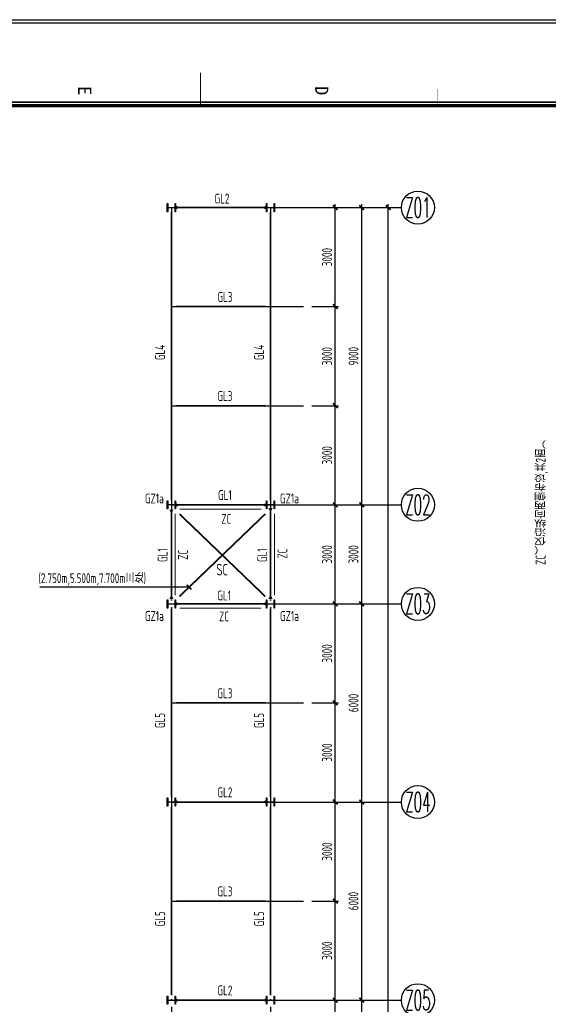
# Model space of a CAD drawing. Extents: x -294221 to 474257, y -25219 to 114942.
# Tile 41 of 69: x 40641 to 56644, y 85128 to 114942. Entities that reach past the tile are written whole.
import ezdxf
from ezdxf.enums import TextEntityAlignment as Align

# ---------------------------------------------------------------- set-up
doc = ezdxf.new("R2010")
doc.units = 0
doc.header["$LTSCALE"] = 1000
for name, pattern in [('( Dashed )', [0.75, 0.5, -0.25]), ('DASH', [0.35, 0.25, -0.1]), ('DOTE', [2.42, 2, -0.2, 0.02, -0.2])]:
    doc.linetypes.add(name, pattern=pattern)
for name, color, linetype in [('AXIS', 7, 'Continuous'), ('AXIS_DIM', 3, 'Continuous'), ('AXIS_NUM', 7, 'Continuous'), ('BORDER', 7, 'Continuous'), ('DIM', 3, 'Continuous'), ('gj2', 4, 'Continuous'), ('L-次梁轴心', 7, 'Continuous'), ('Prof', 2, 'Continuous'), ('SC', 7, 'Continuous'), ('STPM_RBEAM_SIG', 2, 'Continuous'), ('STPM_RBEAM_THICK', 3, 'Continuous'), ('STPM_SBEAM_THICK', 2, 'Continuous'), ('text', 7, 'Continuous')]:
    doc.layers.add(name, color=color, linetype=linetype)
doc.styles.add('BW_Rein', font='Tssdeng.shx', dxfattribs={"width": 0.7, "bigfont": 'hztxt.shx'})
doc.styles.add('QC_宋体', font='txt')
doc.styles.add('TSSD_Axis', font='complex.shx', dxfattribs={"width": 0.7, "bigfont": 'hztxt.shx'})
doc.styles.add('TSSD_Dimension', font='tssdeng.shx', dxfattribs={"width": 0.7, "bigfont": 'hztxt.shx'})
doc.styles.add('TSSD_Rein', font='Tssdeng.shx', dxfattribs={"width": 0.7, "bigfont": '@@tssdchn.shx'})
doc.dimstyles.new('TSSD_100_100$0', dxfattribs={"dimtxt": 300, "dimasz": 100, "dimexe": 100, "dimexo": 250, "dimgap": 100, "dimtad": 1, "dimdec": 0, "dimrnd": 0.001, "dimzin": 0, "dimdsep": 46, "dimtxsty": 'TSSD_Dimension', "dimblk": 'ARCHTICK', "dimcen": 0, "dimdle": 100, "dimclrt": 7, "dimadec": 0, "dimazin": 0, "dimtfac": 1, "dimtdec": 0, "dimtix": 1, "dimtmove": 2, "dimatfit": 3, "dimldrblk": 'ARCHTICK', "dimfxl": 0, "dimtolj": 1, "dimtzin": 0, "dimarcsym": 0})

# ---------------------------------------------------------------- blocks, each defined once
blk = doc.blocks.new('ts_axno')
at = {"color": 0, "linetype": 'ByBlock', "lineweight": -2}
blk.add_circle((0, 0), 0.5, dxfattribs=at)
at = {"color": 0, "linetype": 'ByBlock', "lineweight": -2, "style": 'TSSD_Axis', "width": 0.7}
blk.add_attdef('A', text='', height=0.6, dxfattribs=at).set_placement((0, 0), align=Align.MIDDLE_CENTER)
blk = doc.blocks.new('_ArchTick')
at = {"color": 0, "linetype": 'ByBlock', "const_width": 0.5}
blk.add_lwpolyline([(-0.71, -0.71), (0.71, 0.71)], dxfattribs=at)
blk = doc.blocks.new('*D155')
at = {"layer": 'AXIS_DIM', "color": 0, "lineweight": -2}
for p, q in [((49484, 109253), (51095, 109253)), ((50995, 100153), (50995, 109353)), ((49484, 100253), (51095, 100253))]:
    blk.add_line(p, q, dxfattribs=at)
at = {"layer": 'Defpoints', "color": 0}
for p in [(49234, 109253), (50995, 109253), (49234, 100253)]:
    blk.add_point(p, dxfattribs=at)
at = {"layer": 'AXIS_DIM', "color": 0, "lineweight": -2, "xscale": 99.99999810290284, "yscale": 99.99999810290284, "zscale": 99.99999810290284}
for p, rotation in [((50995, 109253), 90), ((50995, 100253), 270)]:
    blk.add_blockref('_ArchTick', p, dxfattribs=dict(at, rotation=rotation))
at = {"layer": 'AXIS_DIM', "color": 7, "insert": (50745, 104753), "char_height": 300, "attachment_point": 5, "rotation": 90, "style": 'TSSD_Dimension'}
blk.add_mtext('\\A1;9000', dxfattribs=at)
blk = doc.blocks.new('*D156')
at = {"layer": 'AXIS_DIM', "color": 0, "lineweight": -2}
for p, q in [((49484, 109253), (51895, 109253)), ((51795, 12153), (51795, 109353)), ((49484, 12253), (51895, 12253))]:
    blk.add_line(p, q, dxfattribs=at)
at = {"layer": 'Defpoints', "color": 0}
for p in [(49234, 109253), (51795, 109253), (49234, 12253)]:
    blk.add_point(p, dxfattribs=at)
at = {"layer": 'AXIS_DIM', "color": 0, "lineweight": -2, "xscale": 99.99999810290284, "yscale": 99.99999810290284, "zscale": 99.99999810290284}
for p, rotation in [((51795, 109253), 90), ((51795, 12253), 270)]:
    blk.add_blockref('_ArchTick', p, dxfattribs=dict(at, rotation=rotation))
at = {"layer": 'AXIS_DIM', "color": 7, "insert": (51545, 60753), "char_height": 300, "attachment_point": 5, "rotation": 90, "style": 'TSSD_Dimension'}
blk.add_mtext('\\A1;97000', dxfattribs=at)
blk = doc.blocks.new('*D157')
at = {"layer": 'AXIS_DIM', "color": 0, "lineweight": -2}
for p, q in [((49484, 100253), (51095, 100253)), ((50995, 97153), (50995, 100353)), ((49484, 97253), (51095, 97253))]:
    blk.add_line(p, q, dxfattribs=at)
at = {"layer": 'Defpoints', "color": 0}
for p in [(49234, 100253), (50995, 100253), (49234, 97253)]:
    blk.add_point(p, dxfattribs=at)
at = {"layer": 'AXIS_DIM', "color": 0, "lineweight": -2, "xscale": 99.99999810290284, "yscale": 99.99999810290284, "zscale": 99.99999810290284}
for p, rotation in [((50995, 100253), 90), ((50995, 97253), 270)]:
    blk.add_blockref('_ArchTick', p, dxfattribs=dict(at, rotation=rotation))
at = {"layer": 'AXIS_DIM', "color": 7, "insert": (50745, 98753), "char_height": 300, "attachment_point": 5, "rotation": 90, "style": 'TSSD_Dimension'}
blk.add_mtext('\\A1;3000', dxfattribs=at)
blk = doc.blocks.new('*D158')
at = {"layer": 'AXIS_DIM', "color": 0, "lineweight": -2}
for p, q in [((49484, 97253), (51095, 97253)), ((50995, 91153), (50995, 97353)), ((49484, 91253), (51095, 91253))]:
    blk.add_line(p, q, dxfattribs=at)
at = {"layer": 'Defpoints', "color": 0}
for p in [(49234, 97253), (50995, 97253), (49234, 91253)]:
    blk.add_point(p, dxfattribs=at)
at = {"layer": 'AXIS_DIM', "color": 0, "lineweight": -2, "xscale": 99.99999810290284, "yscale": 99.99999810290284, "zscale": 99.99999810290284}
for p, rotation in [((50995, 97253), 90), ((50995, 91253), 270)]:
    blk.add_blockref('_ArchTick', p, dxfattribs=dict(at, rotation=rotation))
at = {"layer": 'AXIS_DIM', "color": 7, "insert": (50745, 94253), "char_height": 300, "attachment_point": 5, "rotation": 90, "style": 'TSSD_Dimension'}
blk.add_mtext('\\A1;6000', dxfattribs=at)
blk = doc.blocks.new('*D159')
at = {"layer": 'AXIS_DIM', "color": 0, "lineweight": -2}
for p, q in [((49484, 91253), (51095, 91253)), ((50995, 85153), (50995, 91353)), ((49484, 85253), (51095, 85253))]:
    blk.add_line(p, q, dxfattribs=at)
at = {"layer": 'Defpoints', "color": 0}
for p in [(49234, 91253), (50995, 91253), (49234, 85253)]:
    blk.add_point(p, dxfattribs=at)
at = {"layer": 'AXIS_DIM', "color": 0, "lineweight": -2, "xscale": 99.99999810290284, "yscale": 99.99999810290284, "zscale": 99.99999810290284}
for p, rotation in [((50995, 91253), 90), ((50995, 85253), 270)]:
    blk.add_blockref('_ArchTick', p, dxfattribs=dict(at, rotation=rotation))
at = {"layer": 'AXIS_DIM', "color": 7, "insert": (50745, 88253), "char_height": 300, "attachment_point": 5, "rotation": 90, "style": 'TSSD_Dimension'}
blk.add_mtext('\\A1;6000', dxfattribs=at)
blk = doc.blocks.new('*D160')
at = {"layer": 'AXIS_DIM', "color": 0, "lineweight": -2}
for p, q in [((50995, 78153), (50995, 85353)), ((49484, 85253), (51095, 85253)), ((49484, 78253), (51095, 78253))]:
    blk.add_line(p, q, dxfattribs=at)
at = {"layer": 'Defpoints', "color": 0}
for p in [(49234, 85253), (50995, 85253), (49234, 78253)]:
    blk.add_point(p, dxfattribs=at)
at = {"layer": 'AXIS_DIM', "color": 0, "lineweight": -2, "xscale": 99.99999810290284, "yscale": 99.99999810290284, "zscale": 99.99999810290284}
for p, rotation in [((50995, 85253), 90), ((50995, 78253), 270)]:
    blk.add_blockref('_ArchTick', p, dxfattribs=dict(at, rotation=rotation))
at = {"layer": 'AXIS_DIM', "color": 7, "insert": (50745, 81753), "char_height": 300, "attachment_point": 5, "rotation": 90, "style": 'TSSD_Dimension'}
blk.add_mtext('\\A1;7000', dxfattribs=at)
blk = doc.blocks.new('*D175')
at = {"layer": 'Defpoints', "color": 0}
for p in [(49234, 106253), (50195, 106253), (49234, 103253)]:
    blk.add_point(p, dxfattribs=at)
at = {"layer": 'L-次梁轴心', "color": 0, "lineweight": -2}
for p, q in [((49484, 106253), (50295, 106253)), ((50195, 103153), (50195, 106353)), ((49484, 103253), (50295, 103253))]:
    blk.add_line(p, q, dxfattribs=at)
at = {"layer": 'L-次梁轴心', "color": 0, "lineweight": -2, "xscale": 99.99999810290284, "yscale": 99.99999810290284, "zscale": 99.99999810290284}
for p, rotation in [((50195, 106253), 90), ((50195, 103253), 270)]:
    blk.add_blockref('_ArchTick', p, dxfattribs=dict(at, rotation=rotation))
at = {"layer": 'L-次梁轴心', "color": 7, "insert": (49945, 104753), "char_height": 300, "attachment_point": 5, "rotation": 90, "style": 'TSSD_Dimension'}
blk.add_mtext('\\A1;3000', dxfattribs=at)
blk = doc.blocks.new('*D176')
at = {"layer": 'Defpoints', "color": 0}
for p in [(49234, 109253), (50195, 109253), (49234, 106253)]:
    blk.add_point(p, dxfattribs=at)
at = {"layer": 'L-次梁轴心', "color": 0, "lineweight": -2}
for p, q in [((49484, 109253), (50295, 109253)), ((50195, 106153), (50195, 109353)), ((49484, 106253), (50295, 106253))]:
    blk.add_line(p, q, dxfattribs=at)
at = {"layer": 'L-次梁轴心', "color": 0, "lineweight": -2, "xscale": 99.99999810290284, "yscale": 99.99999810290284, "zscale": 99.99999810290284}
for p, rotation in [((50195, 109253), 90), ((50195, 106253), 270)]:
    blk.add_blockref('_ArchTick', p, dxfattribs=dict(at, rotation=rotation))
at = {"layer": 'L-次梁轴心', "color": 7, "insert": (49945, 107753), "char_height": 300, "attachment_point": 5, "rotation": 90, "style": 'TSSD_Dimension'}
blk.add_mtext('\\A1;3000', dxfattribs=at)
blk = doc.blocks.new('*D177')
at = {"layer": 'Defpoints', "color": 0}
for p in [(49234, 103253), (50195, 103253), (49234, 100253)]:
    blk.add_point(p, dxfattribs=at)
at = {"layer": 'L-次梁轴心', "color": 0, "lineweight": -2}
for p, q in [((49484, 103253), (50295, 103253)), ((50195, 100153), (50195, 103353)), ((49484, 100253), (50295, 100253))]:
    blk.add_line(p, q, dxfattribs=at)
at = {"layer": 'L-次梁轴心', "color": 0, "lineweight": -2, "xscale": 99.99999810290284, "yscale": 99.99999810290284, "zscale": 99.99999810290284}
for p, rotation in [((50195, 103253), 90), ((50195, 100253), 270)]:
    blk.add_blockref('_ArchTick', p, dxfattribs=dict(at, rotation=rotation))
at = {"layer": 'L-次梁轴心', "color": 7, "insert": (49945, 101753), "char_height": 300, "attachment_point": 5, "rotation": 90, "style": 'TSSD_Dimension'}
blk.add_mtext('\\A1;3000', dxfattribs=at)
blk = doc.blocks.new('*D178')
at = {"layer": 'Defpoints', "color": 0}
for p in [(49234, 100253), (50195, 100253), (49234, 97253)]:
    blk.add_point(p, dxfattribs=at)
at = {"layer": 'L-次梁轴心', "color": 0, "lineweight": -2}
for p, q in [((49484, 100253), (50295, 100253)), ((50195, 97153), (50195, 100353)), ((49484, 97253), (50295, 97253))]:
    blk.add_line(p, q, dxfattribs=at)
at = {"layer": 'L-次梁轴心', "color": 0, "lineweight": -2, "xscale": 99.99999810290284, "yscale": 99.99999810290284, "zscale": 99.99999810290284}
for p, rotation in [((50195, 100253), 90), ((50195, 97253), 270)]:
    blk.add_blockref('_ArchTick', p, dxfattribs=dict(at, rotation=rotation))
at = {"layer": 'L-次梁轴心', "color": 7, "insert": (49945, 98753), "char_height": 300, "attachment_point": 5, "rotation": 90, "style": 'TSSD_Dimension'}
blk.add_mtext('\\A1;3000', dxfattribs=at)
blk = doc.blocks.new('*D179')
at = {"layer": 'Defpoints', "color": 0}
for p in [(49234, 97253), (50195, 97253), (49234, 94253)]:
    blk.add_point(p, dxfattribs=at)
at = {"layer": 'L-次梁轴心', "color": 0, "lineweight": -2}
for p, q in [((49484, 97253), (50295, 97253)), ((50195, 94153), (50195, 97353)), ((49484, 94253), (50295, 94253))]:
    blk.add_line(p, q, dxfattribs=at)
at = {"layer": 'L-次梁轴心', "color": 0, "lineweight": -2, "xscale": 99.99999810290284, "yscale": 99.99999810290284, "zscale": 99.99999810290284}
for p, rotation in [((50195, 97253), 90), ((50195, 94253), 270)]:
    blk.add_blockref('_ArchTick', p, dxfattribs=dict(at, rotation=rotation))
at = {"layer": 'L-次梁轴心', "color": 7, "insert": (49945, 95753), "char_height": 300, "attachment_point": 5, "rotation": 90, "style": 'TSSD_Dimension'}
blk.add_mtext('\\A1;3000', dxfattribs=at)
blk = doc.blocks.new('*D180')
at = {"layer": 'Defpoints', "color": 0}
for p in [(49234, 94253), (50195, 94253), (49234, 91253)]:
    blk.add_point(p, dxfattribs=at)
at = {"layer": 'L-次梁轴心', "color": 0, "lineweight": -2}
for p, q in [((49484, 94253), (50295, 94253)), ((50195, 91153), (50195, 94353)), ((49484, 91253), (50295, 91253))]:
    blk.add_line(p, q, dxfattribs=at)
at = {"layer": 'L-次梁轴心', "color": 0, "lineweight": -2, "xscale": 99.99999810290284, "yscale": 99.99999810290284, "zscale": 99.99999810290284}
for p, rotation in [((50195, 94253), 90), ((50195, 91253), 270)]:
    blk.add_blockref('_ArchTick', p, dxfattribs=dict(at, rotation=rotation))
at = {"layer": 'L-次梁轴心', "color": 7, "insert": (49945, 92753), "char_height": 300, "attachment_point": 5, "rotation": 90, "style": 'TSSD_Dimension'}
blk.add_mtext('\\A1;3000', dxfattribs=at)
blk = doc.blocks.new('*D181')
at = {"layer": 'Defpoints', "color": 0}
for p in [(49234, 91253), (50195, 91253), (49234, 88253)]:
    blk.add_point(p, dxfattribs=at)
at = {"layer": 'L-次梁轴心', "color": 0, "lineweight": -2}
for p, q in [((49484, 91253), (50295, 91253)), ((50195, 88153), (50195, 91353)), ((49484, 88253), (50295, 88253))]:
    blk.add_line(p, q, dxfattribs=at)
at = {"layer": 'L-次梁轴心', "color": 0, "lineweight": -2, "xscale": 99.99999810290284, "yscale": 99.99999810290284, "zscale": 99.99999810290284}
for p, rotation in [((50195, 91253), 90), ((50195, 88253), 270)]:
    blk.add_blockref('_ArchTick', p, dxfattribs=dict(at, rotation=rotation))
at = {"layer": 'L-次梁轴心', "color": 7, "insert": (49945, 89753), "char_height": 300, "attachment_point": 5, "rotation": 90, "style": 'TSSD_Dimension'}
blk.add_mtext('\\A1;3000', dxfattribs=at)
blk = doc.blocks.new('*D182')
at = {"layer": 'Defpoints', "color": 0}
for p in [(49234, 88253), (50195, 88253), (49234, 85253)]:
    blk.add_point(p, dxfattribs=at)
at = {"layer": 'L-次梁轴心', "color": 0, "lineweight": -2}
for p, q in [((49484, 88253), (50295, 88253)), ((50195, 85153), (50195, 88353)), ((49484, 85253), (50295, 85253))]:
    blk.add_line(p, q, dxfattribs=at)
at = {"layer": 'L-次梁轴心', "color": 0, "lineweight": -2, "xscale": 99.99999810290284, "yscale": 99.99999810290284, "zscale": 99.99999810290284}
for p, rotation in [((50195, 88253), 90), ((50195, 85253), 270)]:
    blk.add_blockref('_ArchTick', p, dxfattribs=dict(at, rotation=rotation))
at = {"layer": 'L-次梁轴心', "color": 7, "insert": (49945, 86753), "char_height": 300, "attachment_point": 5, "rotation": 90, "style": 'TSSD_Dimension'}
blk.add_mtext('\\A1;3000', dxfattribs=at)
blk = doc.blocks.new('*D183')
at = {"layer": 'Defpoints', "color": 0}
for p in [(49234, 85253), (50195, 85253), (49234, 82953)]:
    blk.add_point(p, dxfattribs=at)
at = {"layer": 'L-次梁轴心', "color": 0, "lineweight": -2}
for p, q in [((50195, 82853), (50195, 85353)), ((49484, 85253), (50295, 85253)), ((49484, 82953), (50295, 82953))]:
    blk.add_line(p, q, dxfattribs=at)
at = {"layer": 'L-次梁轴心', "color": 0, "lineweight": -2, "xscale": 99.99999810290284, "yscale": 99.99999810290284, "zscale": 99.99999810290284}
for p, rotation in [((50195, 85253), 90), ((50195, 82953), 270)]:
    blk.add_blockref('_ArchTick', p, dxfattribs=dict(at, rotation=rotation))
at = {"layer": 'L-次梁轴心', "color": 7, "insert": (49945, 84103), "char_height": 300, "attachment_point": 5, "rotation": 90, "style": 'TSSD_Dimension'}
blk.add_mtext('\\A1;2300', dxfattribs=at)
blk = doc.blocks.new('A1+0.5E图框')
for points, const_width in [([(0, 0), (1261, 0), (1261, 594), (0, 594)], 0.5), ([(25, 10), (1251, 10), (1251, 584), (25, 584)], 1)]:
    blk.add_lwpolyline(points, close=True, dxfattribs=dict(const_width=const_width))
for points, const_width in [([(25, 368.75), (20, 368.75)], 0.2), ([(25, 297), (25, 307)], 0.2), ([(15, 297), (25, 297)], 0.35)]:
    blk.add_lwpolyline(points, dxfattribs=dict(const_width=const_width))
at = {"style": 'QC_宋体'}
for s, p in [('D', (20.5, 333.71)), ('E', (20.5, 261.96))]:
    blk.add_text(s, height=4, dxfattribs=at).set_placement(p, align=Align.MIDDLE_CENTER)

msp = doc.modelspace()

# ---------------------------------------------------------------- linework, layer by layer
at = {"layer": 'AXIS', "color": 1, "linetype": 'DOTE'}
for p, q in [((45234.188, 109253.242, -4116055.186), (49234.188, 109253.242, -4116055.186)), ((45234.188, 109253.242, -4116055.186), (45234.188, 11252.896, -4116055.186)), ((48234.188, 109253.242, -4116055.186), (48234.188, 11252.896, -4116055.186)), ((45234.188, 100253.242, -4116055.186), (49234.188, 100253.242, -4116055.186)), ((45234.188, 97253.242, -4116055.186), (49234.188, 97253.242, -4116055.186)), ((45234.188, 91253.243, -4116055.186), (49234.188, 91253.243, -4116055.186)), ((45234.188, 85253.243, -4116055.186), (49234.188, 85253.243, -4116055.186))]:
    msp.add_line(p, q, dxfattribs=at)
at = {"layer": 'AXIS_NUM'}
for p, q in [((49234.188, 109253.242, -4116055.186), (52195.214, 109253.242, -4116055.186)), ((49234.188, 100253.242, -4116055.186), (52195.214, 100253.242, -4116055.186)), ((49234.188, 97253.242, -4116055.186), (52195.214, 97253.242, -4116055.186)), ((49234.188, 91253.243, -4116055.186), (52195.214, 91253.243, -4116055.186)), ((49234.188, 85253.243, -4116055.186), (52195.214, 85253.243, -4116055.186))]:
    msp.add_line(p, q, dxfattribs=at)
at = {"layer": 'BORDER'}
msp.add_lwpolyline([(16414.523, -11257.991), (16414.523, 114942.009), (75814.523, 114942.009), (75814.523, -11257.991)], close=True, dxfattribs=at)
at = {"layer": 'BORDER', "const_width": 50}
msp.add_lwpolyline([(17414.523, -10257.991), (17414.523, 112442.009), (74814.523, 112442.009), (74814.523, -10257.991)], close=True, dxfattribs=at)
at = {"layer": 'gj2', "linetype": 'DASH', "const_width": 30, "elevation": -4116055.186}
for points in [[(45352.127, 99982.14), (45352.127, 97511.472)], [(47957.045, 100121.479), (45486.377, 100121.479)], [(48352.127, 99982.14), (48352.127, 97511.472)], [(47957.045, 97121.479), (45486.377, 97121.479)]]:
    msp.add_lwpolyline(points, dxfattribs=at)
at = {"layer": 'L-次梁轴心', "color": 1, "linetype": 'DOTE'}
for p, q in [((45234.188, 106253.242, -4116055.186), (49234.188, 106253.242, -4116055.186)), ((45234.188, 103253.242, -4116055.186), (49234.188, 103253.242, -4116055.186)), ((45234.188, 94253.242, -4116055.186), (49234.188, 94253.242, -4116055.186)), ((45234.188, 88253.243, -4116055.186), (49234.188, 88253.243, -4116055.186))]:
    msp.add_line(p, q, dxfattribs=at)
at = {"layer": 'Prof', "elevation": -4116055.186}
for points in [[(45329.188, 109258.242, 0.414213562), (45345.188, 109274.242), (45345.188, 109378.242), (45359.188, 109378.242), (45359.188, 109128.242), (45345.188, 109128.242), (45345.188, 109232.242, 0.414213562), (45329.188, 109248.242), (45139.188, 109248.242, 0.414213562), (45123.188, 109232.242), (45123.188, 109128.242), (45109.188, 109128.242), (45109.188, 109378.242), (45123.188, 109378.242), (45123.188, 109274.242, 0.414213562), (45139.188, 109258.242)], [(48329.188, 109258.242, 0.414213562), (48345.188, 109274.242), (48345.188, 109378.242), (48359.188, 109378.242), (48359.188, 109128.242), (48345.188, 109128.242), (48345.188, 109232.242, 0.414213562), (48329.188, 109248.242), (48139.188, 109248.242, 0.414213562), (48123.188, 109232.242), (48123.188, 109128.242), (48109.188, 109128.242), (48109.188, 109378.242), (48123.188, 109378.242), (48123.188, 109274.242, 0.414213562), (48139.188, 109258.242)], [(45329.188, 100258.242, 0.414213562), (45345.188, 100274.242), (45345.188, 100378.242), (45359.188, 100378.242), (45359.188, 100128.242), (45345.188, 100128.242), (45345.188, 100232.242, 0.414213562), (45329.188, 100248.242), (45139.188, 100248.242, 0.414213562), (45123.188, 100232.242), (45123.188, 100128.242), (45109.188, 100128.242), (45109.188, 100378.242), (45123.188, 100378.242), (45123.188, 100274.242, 0.414213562), (45139.188, 100258.242)], [(48329.188, 100258.242, 0.414213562), (48345.188, 100274.242), (48345.188, 100378.242), (48359.188, 100378.242), (48359.188, 100128.242), (48345.188, 100128.242), (48345.188, 100232.242, 0.414213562), (48329.188, 100248.242), (48139.188, 100248.242, 0.414213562), (48123.188, 100232.242), (48123.188, 100128.242), (48109.188, 100128.242), (48109.188, 100378.242), (48123.188, 100378.242), (48123.188, 100274.242, 0.414213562), (48139.188, 100258.242)], [(45329.188, 97258.242, 0.414213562), (45345.188, 97274.242), (45345.188, 97378.242), (45359.188, 97378.242), (45359.188, 97128.242), (45345.188, 97128.242), (45345.188, 97232.242, 0.414213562), (45329.188, 97248.242), (45139.188, 97248.242, 0.414213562), (45123.188, 97232.242), (45123.188, 97128.242), (45109.188, 97128.242), (45109.188, 97378.242), (45123.188, 97378.242), (45123.188, 97274.242, 0.414213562), (45139.188, 97258.242)], [(48329.188, 97258.242, 0.414213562), (48345.188, 97274.242), (48345.188, 97378.242), (48359.188, 97378.242), (48359.188, 97128.242), (48345.188, 97128.242), (48345.188, 97232.242, 0.414213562), (48329.188, 97248.242), (48139.188, 97248.242, 0.414213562), (48123.188, 97232.242), (48123.188, 97128.242), (48109.188, 97128.242), (48109.188, 97378.242), (48123.188, 97378.242), (48123.188, 97274.242, 0.414213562), (48139.188, 97258.242)], [(45329.188, 91258.243, 0.414213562), (45345.188, 91274.243), (45345.188, 91378.243), (45359.188, 91378.243), (45359.188, 91128.243), (45345.188, 91128.243), (45345.188, 91232.243, 0.414213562), (45329.188, 91248.243), (45139.188, 91248.243, 0.414213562), (45123.188, 91232.243), (45123.188, 91128.243), (45109.188, 91128.243), (45109.188, 91378.243), (45123.188, 91378.243), (45123.188, 91274.243, 0.414213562), (45139.188, 91258.243)], [(48329.188, 91258.243, 0.414213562), (48345.188, 91274.243), (48345.188, 91378.243), (48359.188, 91378.243), (48359.188, 91128.243), (48345.188, 91128.243), (48345.188, 91232.243, 0.414213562), (48329.188, 91248.243), (48139.188, 91248.243, 0.414213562), (48123.188, 91232.243), (48123.188, 91128.243), (48109.188, 91128.243), (48109.188, 91378.243), (48123.188, 91378.243), (48123.188, 91274.243, 0.414213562), (48139.188, 91258.243)], [(45329.188, 85258.243, 0.414213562), (45345.188, 85274.243), (45345.188, 85378.243), (45359.188, 85378.243), (45359.188, 85128.243), (45345.188, 85128.243), (45345.188, 85232.243, 0.414213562), (45329.188, 85248.243), (45139.188, 85248.243, 0.414213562), (45123.188, 85232.243), (45123.188, 85128.243), (45109.188, 85128.243), (45109.188, 85378.243), (45123.188, 85378.243), (45123.188, 85274.243, 0.414213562), (45139.188, 85258.243)], [(48329.188, 85258.243, 0.414213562), (48345.188, 85274.243), (48345.188, 85378.243), (48359.188, 85378.243), (48359.188, 85128.243), (48345.188, 85128.243), (48345.188, 85232.243, 0.414213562), (48329.188, 85248.243), (48139.188, 85248.243, 0.414213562), (48123.188, 85232.243), (48123.188, 85128.243), (48109.188, 85128.243), (48109.188, 85378.243), (48123.188, 85378.243), (48123.188, 85274.243, 0.414213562), (48139.188, 85258.243)]]:
    msp.add_lwpolyline(points, format="xyb", close=True, dxfattribs=at)
at = {"layer": 'SC', "color": 6, "linetype": '( Dashed )', "const_width": 50, "elevation": -4116055.186}
for points in [[(45476.565, 99976.921), (48076.565, 97476.921)], [(48076.565, 99976.921), (45476.565, 97476.921)]]:
    msp.add_lwpolyline(points, dxfattribs=at)
at = {"layer": 'STPM_RBEAM_SIG', "elevation": -4116055.186}
for points in [[(45359.188, 109253.242, 125, 0, 0), (45484.188, 109253.242, 125, 0, 0)], [(48109.188, 109253.242, 125, 0, 0), (47984.188, 109253.242, 125, 0, 0)], [(45359.188, 100248.242, 125, 0, 0), (45484.188, 100248.242, 125, 0, 0)], [(48109.188, 100248.242, 125, 0, 0), (47984.188, 100248.242, 125, 0, 0)], [(48234.188, 100153.242, 125, 0, 0), (48234.188, 100028.242, 125, 0, 0)], [(45234.188, 100103.242, 125, 0, 0), (45234.188, 99978.242, 125, 0, 0)], [(45234.188, 97403.242, 125, 0, 0), (45234.188, 97528.242, 125, 0, 0)], [(48234.188, 97403.242, 125, 0, 0), (48234.188, 97528.242, 125, 0, 0)], [(45359.188, 97253.242, 125, 0, 0), (45484.188, 97253.242, 125, 0, 0)], [(48109.188, 97253.242, 125, 0, 0), (47984.188, 97253.242, 125, 0, 0)], [(45359.188, 91253.243, 125, 0, 0), (45484.188, 91253.243, 125, 0, 0)], [(48109.188, 91253.243, 125, 0, 0), (47984.188, 91253.243, 125, 0, 0)], [(45359.188, 85253.243, 125, 0, 0), (45484.188, 85253.243, 125, 0, 0)], [(48109.188, 85253.243, 125, 0, 0), (47984.188, 85253.243, 125, 0, 0)]]:
    msp.add_lwpolyline(points, format="xyseb", dxfattribs=at)
at = {"layer": 'STPM_RBEAM_THICK', "const_width": 50, "elevation": -4116055.186}
for points in [[(45359.188, 109253.242), (48109.188, 109253.242)], [(45359.188, 100248.242), (48109.188, 100248.242)], [(45234.188, 97403.242), (45234.188, 100103.242)], [(48234.188, 97403.242), (48234.188, 100103.242)], [(45359.188, 97253.242), (48109.188, 97253.242)], [(45359.188, 91253.243), (48109.188, 91253.243)], [(45359.188, 85253.243), (48109.188, 85253.243)]]:
    msp.add_lwpolyline(points, dxfattribs=at)
at = {"layer": 'STPM_SBEAM_THICK', "const_width": 50, "elevation": -4116055.186}
for points in [[(45234.188, 109123.499), (45234.188, 100390.121)], [(48234.188, 109123.499), (48234.188, 100390.121)], [(45384.188, 106253.242), (48084.188, 106253.242)], [(45384.188, 103253.242), (48084.188, 103253.242)], [(45234.188, 91403.243), (45234.188, 97108.242)], [(48234.188, 91403.243), (48234.188, 97108.242)], [(45384.188, 94253.242), (48084.188, 94253.242)], [(45234.188, 85403.243), (45234.188, 91108.243)], [(48234.188, 85403.243), (48234.188, 91108.243)], [(45384.188, 88253.243), (48084.188, 88253.243)]]:
    msp.add_lwpolyline(points, dxfattribs=at)
at = {"layer": 'text'}
msp.add_line((45772.829, 97761.791, -4116055.186), (41251.85, 97761.791, -4116055.186), dxfattribs=at)

# ---------------------------------------------------------------- block references
at = {"xscale": 100, "yscale": 100, "zscale": 100, "rotation": 270}
msp.add_blockref('A1+0.5E图框', (16414.523, 114842.009), dxfattribs=at)
at = {"layer": 'AXIS_NUM'}
ref = msp.add_blockref('ts_axno', (52695.214, 109253.242, -4116055.186), dxfattribs=dict(at, xscale=999.9999810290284, yscale=999.9999810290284, zscale=999.9999810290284))
ref.add_attrib('A2', 'Z01', dxfattribs={"height": 600, "style": 'TSSD_Axis', "width": 0.5}).set_placement((52695.214, 109253.242, -4116055.186), align=Align.MIDDLE_CENTER)
ref = msp.add_blockref('ts_axno', (52695.214, 100253.242, -4116055.186), dxfattribs=dict(at, xscale=999.9999810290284, yscale=999.9999810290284, zscale=999.9999810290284))
ref.add_attrib('A2', 'Z02', dxfattribs={"height": 600, "style": 'TSSD_Axis', "width": 0.5}).set_placement((52695.214, 100253.242, -4116055.186), align=Align.MIDDLE_CENTER)
ref = msp.add_blockref('ts_axno', (52695.214, 97253.242, -4116055.186), dxfattribs=dict(at, xscale=999.9999810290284, yscale=999.9999810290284, zscale=999.9999810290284))
ref.add_attrib('A2', 'Z03', dxfattribs={"height": 600, "style": 'TSSD_Axis', "width": 0.5}).set_placement((52695.214, 97253.242, -4116055.186), align=Align.MIDDLE_CENTER)
ref = msp.add_blockref('ts_axno', (52695.214, 91253.243, -4116055.186), dxfattribs=dict(at, xscale=999.9999810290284, yscale=999.9999810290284, zscale=999.9999810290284))
ref.add_attrib('A2', 'Z04', dxfattribs={"height": 600, "style": 'TSSD_Axis', "width": 0.5}).set_placement((52695.214, 91253.243, -4116055.186), align=Align.MIDDLE_CENTER)
ref = msp.add_blockref('ts_axno', (52695.214, 85253.243, -4116055.186), dxfattribs=dict(at, xscale=999.9999810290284, yscale=999.9999810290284, zscale=999.9999810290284))
ref.add_attrib('A2', 'Z05', dxfattribs={"height": 600, "style": 'TSSD_Axis', "width": 0.5}).set_placement((52695.214, 85253.243, -4116055.186), align=Align.MIDDLE_CENTER)
at = {"layer": 'DIM', "xscale": 99.99999810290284, "yscale": 99.99999810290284, "zscale": 99.99999810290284, "rotation": 270}
msp.add_blockref('_ArchTick', (45772.829, 97761.791, -4116055.186), dxfattribs=at)

# ---------------------------------------------------------------- texts
at = {"layer": 'text', "style": 'BW_Rein', "width": 0.7}
for s, p in [('GL2', (46765.585, 109376.289, -4122304.287)), ('GL3', (46854.394, 106396.765, -4116055.186)), ('GL3', (46854.394, 103396.765, -4116055.186)), ('GL1', (46854.394, 100396.765, -4116055.186)), ('GL1', (46832.313, 97356.22, -4122304.287)), ('GL3', (46854.394, 94396.766, -4116055.186)), ('GL2', (46854.394, 91396.766, -4116055.186)), ('GL3', (46854.394, 88396.766, -4116055.186)), ('GL2', (46854.394, 85396.766, -4116055.186))]:
    msp.add_text(s, height=300, dxfattribs=at).set_placement(p, align=Align.CENTER)
for s, p in [('GL4', (45039.004, 104865.217, -4128553.387)), ('GL4', (48039.004, 104865.217, -4128553.387)), ('GL1', (45116.451, 98728.849, -4116055.186)), ('GL1', (48132.637, 98728.849, -4116055.186)), ('GL5', (45039.004, 93722.096, -4128553.387)), ('GL5', (48039.004, 93722.096, -4128553.387)), ('GL5', (45039.004, 87715.669, -4128553.387)), ('GL5', (48039.004, 87715.669, -4128553.387))]:
    msp.add_text(s, height=300, rotation=90, dxfattribs=at).set_placement(p, align=Align.CENTER)
at = {"layer": 'text', "color": 4, "style": 'TSSD_Rein', "width": 0.7}
msp.add_text('ZC（仅沿纵向两侧布设,共2面）', height=299.99999, rotation=90, dxfattribs=at).set_placement((56564.969, 98432.732, -4124387.32))
at = {"layer": 'text', "style": 'BW_Rein', "width": 0.7}
for p in [(44718.408, 100443.922, -4122304.287), (48806.452, 100443.922, -4122304.287), (44718.408, 96886.138, -4122304.287), (48806.452, 96886.138, -4122304.287)]:
    msp.add_text('GZ1a', height=300, dxfattribs=at).set_placement(p, align=Align.MIDDLE)
for p in [(46745.957, 99677.689, -4122304.287), (46675.293, 96721.818, -4122304.287)]:
    msp.add_text('ZC', height=300, dxfattribs=at).set_placement(p)
for p in [(45737.963, 98589.359, -4122304.287), (48746.795, 98624.66, -4122304.287)]:
    msp.add_text('ZC', height=300, rotation=90, dxfattribs=at).set_placement(p)
at = {"layer": 'text', "color": 140, "style": 'TSSD_Rein', "width": 0.7}
for s, height, p in [('SC', 350, (46595.706, 98114.406, -4116055.186)), ('(2.750m,5.500m,7.700m三处)', 299.99999, (41209.003, 97880.762, 16464220.744))]:
    msp.add_text(s, height=height, dxfattribs=at).set_placement(p)

# ---------------------------------------------------------------- dimensions: what is measured, and where the dimension line sits
at = {"layer": 'AXIS_DIM'}
for base, p1, p2, picture, middle in [((50995.214, 109253.242, -4116055.186), (49234.188, 100253.242, -4116055.186), (49234.188, 109253.242, -4116055.186), '*D155', (50745.214, 104753.242, -4116055.186)), ((51795.214, 109253.242, -4116055.186), (49234.188, 12252.896, -4116055.186), (49234.188, 109253.242, -4116055.186), '*D156', (51545.214, 60753.069, -4116055.186)), ((50995.214, 100253.242, -4116055.186), (49234.188, 97253.242, -4116055.186), (49234.188, 100253.242, -4116055.186), '*D157', (50745.214, 98753.242, -4116055.186)), ((50995.214, 97253.242, -4116055.186), (49234.188, 91253.243, -4116055.186), (49234.188, 97253.242, -4116055.186), '*D158', (50745.214, 94253.242, -4116055.186)), ((50995.214, 91253.243, -4116055.186), (49234.188, 85253.243, -4116055.186), (49234.188, 91253.243, -4116055.186), '*D159', (50745.214, 88253.243, -4116055.186)), ((50995.214, 85253.243, -4116055.186), (49234.188, 78253.243, -4116055.186), (49234.188, 85253.243, -4116055.186), '*D160', (50745.214, 81753.243, -4116055.186))]:
    dim = msp.add_linear_dim(base=base, p1=p1, p2=p2, angle=270, dimstyle='TSSD_100_100$0', override={"dimscale": 1, "dimlfac": 1}, dxfattribs=at)
    dim.commit()
    dim.dimension.update_dxf_attribs({"geometry": picture, "text_midpoint": middle})
at = {"layer": 'L-次梁轴心'}
for p1, p2, picture, middle in [((49234.188, 106253.242, -4116055.186), (49234.188, 109253.242, -4116055.186), '*D176', (49945.131, 107753.242, -4116055.186)), ((49234.188, 103253.242, -4116055.186), (49234.188, 106253.242, -4116055.186), '*D175', (49945.131, 104753.242, -4116055.186)), ((49234.188, 100253.242, -4116055.186), (49234.188, 103253.242, -4116055.186), '*D177', (49945.131, 101753.242, -4116055.186)), ((49234.188, 97253.242, -4116055.186), (49234.188, 100253.242, -4116055.186), '*D178', (49945.131, 98753.242, -4116055.186)), ((49234.188, 94253.242, -4116055.186), (49234.188, 97253.242, -4116055.186), '*D179', (49945.131, 95753.242, -4116055.186)), ((49234.188, 91253.243, -4116055.186), (49234.188, 94253.242, -4116055.186), '*D180', (49945.131, 92753.242, -4116055.186)), ((49234.188, 88253.243, -4116055.186), (49234.188, 91253.243, -4116055.186), '*D181', (49945.131, 89753.243, -4116055.186)), ((49234.188, 85253.243, -4116055.186), (49234.188, 88253.243, -4116055.186), '*D182', (49945.131, 86753.243, -4116055.186)), ((49234.188, 82953.243, -4116055.186), (49234.188, 85253.243, -4116055.186), '*D183', (49945.131, 84103.243, -4116055.186))]:
    dim = msp.add_aligned_dim(p1=p1, p2=p2, distance=-960.943, dimstyle='TSSD_100_100$0', override={"dimscale": 1, "dimlfac": 1}, dxfattribs=at)
    dim.commit()
    dim.dimension.update_dxf_attribs({"geometry": picture, "text_midpoint": middle})

doc.saveas('drawing.dxf')
